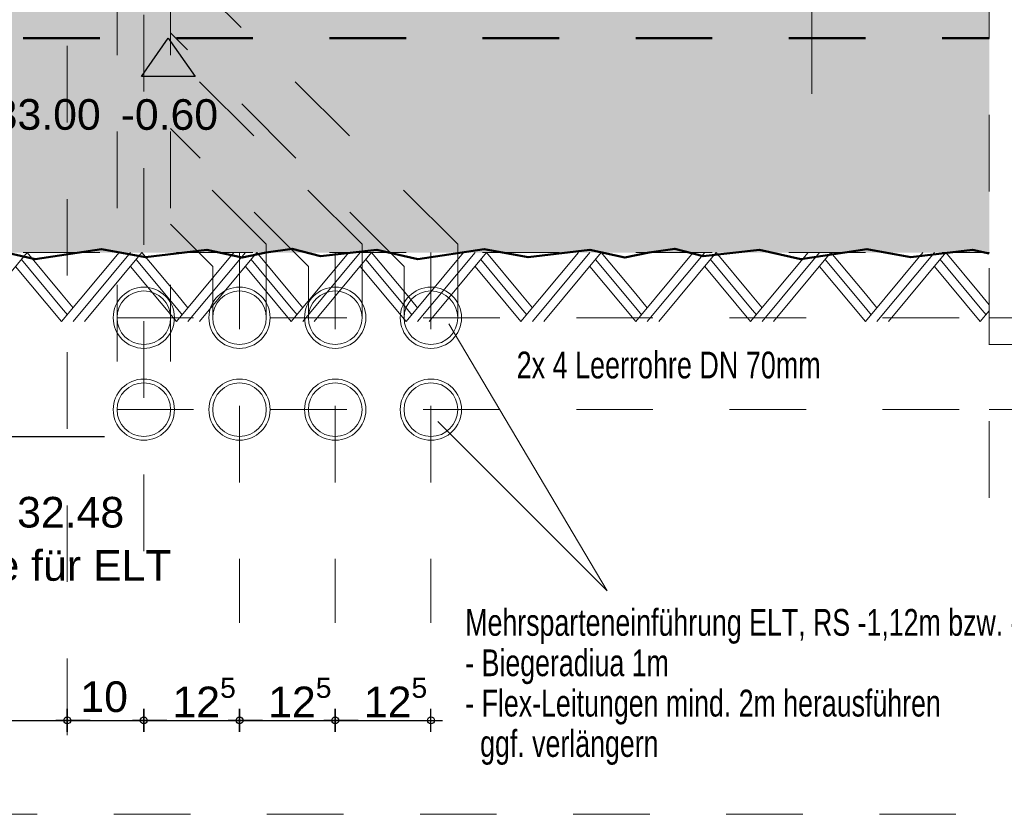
# Model space of a CAD drawing. Header units: metres. Extents: x 1333.9 to 1416.6, y -82.7 to -2.5.
# Tile 121 of 160: x 1408 to 1409.3, y -74.5 to -73.5. Entities that reach past the tile are written whole.
import ezdxf

# ---------------------------------------------------------------- set-up
doc = ezdxf.new("R2010")
doc.units = ezdxf.units.M
doc.header["$PDMODE"] = 65
for name, pattern in [('AUSGEZOGEN', [0]), ('GETRENNT2_S10', [0.225, 0.1, -0.05, 0, -0.025, 0, -0.05]), ('GETRENNT2_S6', [0.12, 0.07, -0.01, 0.01, -0.01, 0.01, -0.01]), ('PUNKT2_S9', [0.0015, 0, -0.0015]), ('STRICHLINIE2_S3', [0.055, 0.04, -0.015]), ('STRICHLINIE_S4', [0.08, 0.06, -0.02]), ('STRICHPUNKT2_S5', [0.5, 0.35, -0.05, 0.05, -0.05]), ('VERDECKT2_S2', [0.15, 0.1, -0.05])]:
    doc.linetypes.add(name, pattern=pattern)
doc.layers.add('XR$11$_43212', color=7, linetype='Continuous')
for name, color, linetype, lineweight in [('XR$11$Achsen', 4, 'AUSGEZOGEN', 13), ('XR$11$Fundament_1', 1, 'AUSGEZOGEN', 50), ('XR$11$Legende', 4, 'AUSGEZOGEN', 13), ('XR$11$Maßlinie 1_50', 7, 'AUSGEZOGEN', 25), ('XR$11$Möblierung', 4, 'AUSGEZOGEN', 13), ('XR$11$Text 1_100', 3, 'AUSGEZOGEN', 18), ('XR$11$Text 1_50', 3, 'AUSGEZOGEN', 18), ('XR$11$Wand', 1, 'AUSGEZOGEN', 50), ('XR$11$Wand Mauerwerk tr', 42, 'AUSGEZOGEN', 18)]:
    doc.layers.add(name, color=color, linetype=linetype, lineweight=lineweight)
doc.styles.add('ARIAL', font='arial.ttf')
doc.dimstyles.new('DIMSTYLE_14', dxfattribs={"dimtxt": 0.04, "dimasz": 0.03, "dimexe": 0, "dimexo": 1e-06, "dimgap": 0.02, "dimtad": 2, "dimdec": 1, "dimlfac": 100, "dimrnd": 0.5, "dimzin": 4, "dimdsep": 46, "dimtxsty": 'ARIAL', "dimblk1": 'ALL_ML_KREIS', "dimblk2": 'ALL_ML_KREIS', "dimsah": 1, "dimcen": 0, "dimse1": 1, "dimse2": 1, "dimclrd": 7, "dimclre": 7, "dimclrt": 7, "dimadec": 0, "dimazin": 0, "dimtfac": 1, "dimtdec": 0, "dimtix": 1, "dimtmove": 2, "dimatfit": 3, "dimfxl": 0, "dimtvp": 1.2, "dimtzin": 0, "dimlwd": 0, "dimlwe": 25, "dimarcsym": 0})
doc.dimstyles.new('DIMSTYLE_15', dxfattribs={"dimtxt": 0.04, "dimasz": 0.03, "dimexe": 0, "dimexo": 1e-06, "dimgap": 0.02, "dimtad": 2, "dimdec": 1, "dimlfac": 100, "dimrnd": 0.5, "dimzin": 4, "dimdsep": 46, "dimtxsty": 'ARIAL', "dimblk1": 'ALL_ML_KREIS', "dimblk2": 'ALL_ML_KREIS', "dimsah": 1, "dimcen": 0, "dimse1": 1, "dimse2": 1, "dimclrd": 7, "dimclre": 7, "dimclrt": 7, "dimadec": 0, "dimazin": 0, "dimtfac": 1, "dimtdec": 0, "dimtix": 1, "dimtmove": 2, "dimatfit": 3, "dimfxl": 0, "dimtzin": 0, "dimlwd": 0, "dimlwe": 25, "dimarcsym": 0})

# ---------------------------------------------------------------- blocks, each defined once
blk = doc.blocks.new('COMPLEX_KOTENVERMASSUNG_10')
at = {"layer": 'XR$11$_43212', "linetype": 'AUSGEZOGEN', "lineweight": 25, "transparency": 33554687}
blk.add_hatch(color=7, dxfattribs=at).paths.add_polyline_path([(1408.2197, -73.5272), (1408.1497, -73.5272), (1408.1847, -73.4772)], flags=16)
at = {"layer": 'XR$11$_43212', "color": 7, "linetype": 'AUSGEZOGEN', "lineweight": 25, "transparency": 33554687}
for p, q in [((1408.1497, -73.5272), (1408.1847, -73.4772)), ((1408.1847, -73.4772), (1408.2197, -73.5272)), ((1408.1847, -73.4772), (1408.1847, -73.4772)), ((1408.1847, -73.4772), (1408.1847, -73.4772)), ((1408.1847, -73.4772), (1408.1847, -73.4772)), ((1408.1847, -73.4772), (1408.1847, -73.4772)), ((1408.2197, -73.5272), (1408.1497, -73.5272))]:
    blk.add_line(p, q, dxfattribs=at)
at = {"layer": 'XR$11$_43212', "color": 7, "linetype": 'AUSGEZOGEN', "lineweight": 25, "transparency": 33554687, "insert": (1408.1224, -73.5974), "char_height": 0.04, "width": 0.147235, "attachment_point": 7, "style": 'ARIAL'}
blk.add_mtext('\\W1.00;-0.60', dxfattribs=at)
blk = doc.blocks.new('ALL_ML_KREIS')
at = {"color": 0, "linetype": 'ByBlock', "lineweight": -2}
for p, q in [((0, -0.5), (0, 0.5)), ((-1, 0), (0.5, 0))]:
    blk.add_line(p, q, dxfattribs=at)
blk.add_circle((0, 0), 0.15, dxfattribs=at)
blk = doc.blocks.new('*D504')
at = {"layer": 'DEFPOINTS', "color": 7, "linetype": 'AUSGEZOGEN', "lineweight": 25, "transparency": 33554687}
for p in [(1408.1471, -73.3572), (1408.6127, -73.7572), (1409.457, -73.7572)]:
    blk.add_point(p, dxfattribs=at)
at = {"layer": 'XR$11$Maßlinie 1_50', "color": 7, "linetype": 'AUSGEZOGEN', "lineweight": -2, "transparency": 33554687}
blk.add_line((1409.457, -73.7572), (1409.457, -73.3572), dxfattribs=at)
at = {"layer": 'XR$11$Maßlinie 1_50', "color": 7, "linetype": 'AUSGEZOGEN', "lineweight": 25, "transparency": 33554687, "xscale": 0.03, "yscale": 0.03, "zscale": 0.03}
for p, rotation in [((1409.457, -73.3572), 90), ((1409.457, -73.7572), 270)]:
    blk.add_blockref('ALL_ML_KREIS', p, dxfattribs=dict(at, rotation=rotation))
at = {"layer": 'XR$11$Maßlinie 1_50', "color": 7, "linetype": 'AUSGEZOGEN', "lineweight": 25, "transparency": 33554687, "insert": (1409.4263, -73.559), "char_height": 0.04, "width": 0.16, "attachment_point": 5, "rotation": 90, "style": 'ARIAL'}
blk.add_mtext('\\A1;{\\A1;{40\\H0.026400;\\S^ ;}}', dxfattribs=at)
blk = doc.blocks.new('*D511')
at = {"layer": 'DEFPOINTS', "color": 7, "linetype": 'AUSGEZOGEN', "lineweight": 25, "transparency": 33554687}
for p in [(1409.2571, -73.8422), (1409.2571, -73.9622), (1409.3539, -73.9622)]:
    blk.add_point(p, dxfattribs=at)
at = {"layer": 'XR$11$Maßlinie 1_50', "color": 7, "linetype": 'AUSGEZOGEN', "lineweight": -2, "transparency": 33554687}
blk.add_line((1409.3539, -73.9622), (1409.3539, -73.8422), dxfattribs=at)
at = {"layer": 'XR$11$Maßlinie 1_50', "color": 7, "linetype": 'AUSGEZOGEN', "lineweight": 25, "transparency": 33554687, "xscale": 0.03, "yscale": 0.03, "zscale": 0.03}
for p, rotation in [((1409.3539, -73.8422), 90), ((1409.3539, -73.9622), 270)]:
    blk.add_blockref('ALL_ML_KREIS', p, dxfattribs=dict(at, rotation=rotation))
at = {"layer": 'XR$11$Maßlinie 1_50', "color": 7, "linetype": 'AUSGEZOGEN', "lineweight": 25, "transparency": 33554687, "insert": (1409.3239, -73.9038), "char_height": 0.04, "width": 0.16, "attachment_point": 5, "rotation": 90, "style": 'ARIAL'}
blk.add_mtext('\\A1;{\\A1;{12\\H0.026400;\\S^ ;}}', dxfattribs=at)
blk = doc.blocks.new('*D512')
at = {"layer": 'DEFPOINTS', "color": 7, "linetype": 'AUSGEZOGEN', "lineweight": 25, "transparency": 33554687}
for p in [(1409.2571, -73.3572), (1409.2571, -73.8422), (1409.3539, -73.8422)]:
    blk.add_point(p, dxfattribs=at)
at = {"layer": 'XR$11$Maßlinie 1_50', "color": 7, "linetype": 'AUSGEZOGEN', "lineweight": -2, "transparency": 33554687}
blk.add_line((1409.3539, -73.8422), (1409.3539, -73.3572), dxfattribs=at)
at = {"layer": 'XR$11$Maßlinie 1_50', "color": 7, "linetype": 'AUSGEZOGEN', "lineweight": 25, "transparency": 33554687, "xscale": 0.03, "yscale": 0.03, "zscale": 0.03}
for p, rotation in [((1409.3539, -73.3572), 90), ((1409.3539, -73.8422), 270)]:
    blk.add_blockref('ALL_ML_KREIS', p, dxfattribs=dict(at, rotation=rotation))
at = {"layer": 'XR$11$Maßlinie 1_50', "color": 7, "linetype": 'AUSGEZOGEN', "lineweight": 25, "transparency": 33554687, "insert": (1409.3232, -73.5834), "char_height": 0.04, "width": 0.16, "attachment_point": 5, "rotation": 90, "style": 'ARIAL'}
blk.add_mtext('\\A1;{\\A1;{48\\H0.026400;\\S5^ ;}}', dxfattribs=at)
blk = doc.blocks.new('*D517')
at = {"layer": 'DEFPOINTS', "color": 7, "linetype": 'AUSGEZOGEN', "lineweight": 25, "transparency": 33554687}
for p in [(1407.8127, -73.0872), (1408.0527, -73.0872), (1407.8127, -74.368)]:
    blk.add_point(p, dxfattribs=at)
at = {"layer": 'XR$11$Maßlinie 1_50', "color": 7, "linetype": 'AUSGEZOGEN', "lineweight": -2, "transparency": 33554687}
blk.add_line((1407.8127, -74.368), (1408.0527, -74.368), dxfattribs=at)
at = {"layer": 'XR$11$Maßlinie 1_50', "color": 7, "linetype": 'AUSGEZOGEN', "lineweight": 25, "transparency": 33554687, "xscale": 0.03, "yscale": 0.03, "zscale": 0.03, "rotation": 180}
blk.add_blockref('ALL_ML_KREIS', (1407.8127, -74.368), dxfattribs=at)
at = {"layer": 'XR$11$Maßlinie 1_50', "color": 7, "linetype": 'AUSGEZOGEN', "lineweight": 25, "transparency": 33554687, "xscale": 0.03, "yscale": 0.03, "zscale": 0.03}
blk.add_blockref('ALL_ML_KREIS', (1408.0527, -74.368), dxfattribs=at)
at = {"layer": 'XR$11$Maßlinie 1_50', "color": 7, "linetype": 'AUSGEZOGEN', "lineweight": 25, "transparency": 33554687, "insert": (1407.931, -74.338), "char_height": 0.04, "width": 0.16, "attachment_point": 5, "style": 'ARIAL'}
blk.add_mtext('\\A1;{\\A1;{24\\H0.026400;\\S^ ;}}', dxfattribs=at)
blk = doc.blocks.new('*D518')
at = {"layer": 'DEFPOINTS', "color": 7, "linetype": 'AUSGEZOGEN', "lineweight": 25, "transparency": 33554687}
for p in [(1408.0527, -73.0872), (1408.1527, -73.0773), (1408.0527, -74.368)]:
    blk.add_point(p, dxfattribs=at)
at = {"layer": 'XR$11$Maßlinie 1_50', "color": 7, "linetype": 'AUSGEZOGEN', "lineweight": -2, "transparency": 33554687}
blk.add_line((1408.0527, -74.368), (1408.1527, -74.368), dxfattribs=at)
at = {"layer": 'XR$11$Maßlinie 1_50', "color": 7, "linetype": 'AUSGEZOGEN', "lineweight": 25, "transparency": 33554687, "xscale": 0.03, "yscale": 0.03, "zscale": 0.03, "rotation": 180}
blk.add_blockref('ALL_ML_KREIS', (1408.0527, -74.368), dxfattribs=at)
at = {"layer": 'XR$11$Maßlinie 1_50', "color": 7, "linetype": 'AUSGEZOGEN', "lineweight": 25, "transparency": 33554687, "xscale": 0.03, "yscale": 0.03, "zscale": 0.03}
blk.add_blockref('ALL_ML_KREIS', (1408.1527, -74.368), dxfattribs=at)
at = {"layer": 'XR$11$Maßlinie 1_50', "color": 7, "linetype": 'AUSGEZOGEN', "lineweight": 25, "transparency": 33554687, "insert": (1408.1009, -74.3373), "char_height": 0.04, "width": 0.16, "attachment_point": 5, "style": 'ARIAL'}
blk.add_mtext('\\A1;{\\A1;{10\\H0.026400;\\S^ ;}}', dxfattribs=at)
blk = doc.blocks.new('*D519')
at = {"layer": 'DEFPOINTS', "color": 7, "linetype": 'AUSGEZOGEN', "lineweight": 25, "transparency": 33554687}
for p in [(1408.1527, -73.0773), (1408.2777, -74.1879), (1408.1527, -74.368)]:
    blk.add_point(p, dxfattribs=at)
at = {"layer": 'XR$11$Maßlinie 1_50', "color": 7, "linetype": 'AUSGEZOGEN', "lineweight": -2, "transparency": 33554687}
blk.add_line((1408.1527, -74.368), (1408.2777, -74.368), dxfattribs=at)
at = {"layer": 'XR$11$Maßlinie 1_50', "color": 7, "linetype": 'AUSGEZOGEN', "lineweight": 25, "transparency": 33554687, "xscale": 0.03, "yscale": 0.03, "zscale": 0.03, "rotation": 180}
blk.add_blockref('ALL_ML_KREIS', (1408.1527, -74.368), dxfattribs=at)
at = {"layer": 'XR$11$Maßlinie 1_50', "color": 7, "linetype": 'AUSGEZOGEN', "lineweight": 25, "transparency": 33554687, "xscale": 0.03, "yscale": 0.03, "zscale": 0.03}
blk.add_blockref('ALL_ML_KREIS', (1408.2777, -74.368), dxfattribs=at)
at = {"layer": 'XR$11$Maßlinie 1_50', "color": 7, "linetype": 'AUSGEZOGEN', "lineweight": 25, "transparency": 33554687, "insert": (1408.2315, -74.338), "char_height": 0.04, "width": 0.16, "attachment_point": 5, "style": 'ARIAL'}
blk.add_mtext('\\A1;{\\A1;{12\\H0.026400;\\S5^ ;}}', dxfattribs=at)
blk = doc.blocks.new('*D520')
at = {"layer": 'DEFPOINTS', "color": 7, "linetype": 'AUSGEZOGEN', "lineweight": 25, "transparency": 33554687}
for p in [(1408.2777, -74.1879), (1408.4027, -74.1902), (1408.2777, -74.368)]:
    blk.add_point(p, dxfattribs=at)
at = {"layer": 'XR$11$Maßlinie 1_50', "color": 7, "linetype": 'AUSGEZOGEN', "lineweight": -2, "transparency": 33554687}
blk.add_line((1408.2777, -74.368), (1408.4027, -74.368), dxfattribs=at)
at = {"layer": 'XR$11$Maßlinie 1_50', "color": 7, "linetype": 'AUSGEZOGEN', "lineweight": 25, "transparency": 33554687, "xscale": 0.03, "yscale": 0.03, "zscale": 0.03, "rotation": 180}
blk.add_blockref('ALL_ML_KREIS', (1408.2777, -74.368), dxfattribs=at)
at = {"layer": 'XR$11$Maßlinie 1_50', "color": 7, "linetype": 'AUSGEZOGEN', "lineweight": 25, "transparency": 33554687, "xscale": 0.03, "yscale": 0.03, "zscale": 0.03}
blk.add_blockref('ALL_ML_KREIS', (1408.4027, -74.368), dxfattribs=at)
at = {"layer": 'XR$11$Maßlinie 1_50', "color": 7, "linetype": 'AUSGEZOGEN', "lineweight": 25, "transparency": 33554687, "insert": (1408.3565, -74.338), "char_height": 0.04, "width": 0.16, "attachment_point": 5, "style": 'ARIAL'}
blk.add_mtext('\\A1;{\\A1;{12\\H0.026400;\\S5^ ;}}', dxfattribs=at)
blk = doc.blocks.new('*D521')
at = {"layer": 'DEFPOINTS', "color": 7, "linetype": 'AUSGEZOGEN', "lineweight": 25, "transparency": 33554687}
for p in [(1408.4027, -74.1902), (1408.5277, -74.1925), (1408.4027, -74.368)]:
    blk.add_point(p, dxfattribs=at)
at = {"layer": 'XR$11$Maßlinie 1_50', "color": 7, "linetype": 'AUSGEZOGEN', "lineweight": -2, "transparency": 33554687}
blk.add_line((1408.4027, -74.368), (1408.5277, -74.368), dxfattribs=at)
at = {"layer": 'XR$11$Maßlinie 1_50', "color": 7, "linetype": 'AUSGEZOGEN', "lineweight": 25, "transparency": 33554687, "xscale": 0.03, "yscale": 0.03, "zscale": 0.03, "rotation": 180}
blk.add_blockref('ALL_ML_KREIS', (1408.4027, -74.368), dxfattribs=at)
at = {"layer": 'XR$11$Maßlinie 1_50', "color": 7, "linetype": 'AUSGEZOGEN', "lineweight": 25, "transparency": 33554687, "xscale": 0.03, "yscale": 0.03, "zscale": 0.03}
blk.add_blockref('ALL_ML_KREIS', (1408.5277, -74.368), dxfattribs=at)
at = {"layer": 'XR$11$Maßlinie 1_50', "color": 7, "linetype": 'AUSGEZOGEN', "lineweight": 25, "transparency": 33554687, "insert": (1408.4815, -74.338), "char_height": 0.04, "width": 0.16, "attachment_point": 5, "style": 'ARIAL'}
blk.add_mtext('\\A1;{\\A1;{12\\H0.026400;\\S5^ ;}}', dxfattribs=at)
blk = doc.blocks.new('MUSTERELEMENT_37')
at = {"layer": 'XR$11$Wand', "color": 52, "linetype": 'AUSGEZOGEN', "lineweight": 13, "transparency": 33554687}
for p, q in [((1407.9253, -73.8472), (1408.0003, -73.7572)), ((1408.0003, -73.7572), (1408.0453, -73.8112)), ((1408.0453, -73.8472), (1408.1203, -73.7572)), ((1408.0603, -73.8472), (1408.1353, -73.7572)), ((1408.0753, -73.8472), (1408.1503, -73.7572)), ((1408.1503, -73.7572), (1408.1953, -73.8112)), ((1408.1953, -73.8472), (1408.2703, -73.7572)), ((1408.2103, -73.8472), (1408.2853, -73.7572)), ((1408.2253, -73.8472), (1408.3003, -73.7572)), ((1408.3003, -73.7572), (1408.3453, -73.8112)), ((1408.3453, -73.8472), (1408.4203, -73.7572)), ((1408.3603, -73.8472), (1408.4353, -73.7572)), ((1408.3753, -73.8472), (1408.4503, -73.7572)), ((1408.4503, -73.7572), (1408.4953, -73.8112)), ((1408.4953, -73.8472), (1408.5703, -73.7572)), ((1408.5103, -73.8472), (1408.5853, -73.7572)), ((1408.5253, -73.8472), (1408.6003, -73.7572)), ((1408.6003, -73.7572), (1408.6453, -73.8112)), ((1408.6453, -73.8472), (1408.7203, -73.7572)), ((1408.6603, -73.8472), (1408.7353, -73.7572)), ((1408.6753, -73.8472), (1408.7503, -73.7572)), ((1408.7503, -73.7572), (1408.7953, -73.8112)), ((1408.7953, -73.8472), (1408.8703, -73.7572)), ((1408.8103, -73.8472), (1408.8853, -73.7572)), ((1408.8253, -73.8472), (1408.9003, -73.7572)), ((1408.9003, -73.7572), (1408.9453, -73.8112)), ((1408.9453, -73.8472), (1409.0203, -73.7572)), ((1408.9603, -73.8472), (1409.0353, -73.7572)), ((1408.9753, -73.8472), (1409.0503, -73.7572)), ((1409.0503, -73.7572), (1409.0953, -73.8112)), ((1409.0953, -73.8472), (1409.1703, -73.7572)), ((1409.1103, -73.8472), (1409.1853, -73.7572)), ((1409.1253, -73.8472), (1409.2003, -73.7572)), ((1409.2003, -73.7572), (1409.2453, -73.8112)), ((1407.9928, -73.7662), (1408.0453, -73.8292)), ((1408.1428, -73.7662), (1408.1953, -73.8292)), ((1408.2928, -73.7662), (1408.3453, -73.8292)), ((1408.4428, -73.7662), (1408.4953, -73.8292)), ((1408.5928, -73.7662), (1408.6453, -73.8292)), ((1408.7428, -73.7662), (1408.7953, -73.8292)), ((1408.8928, -73.7662), (1408.9453, -73.8292)), ((1409.0428, -73.7662), (1409.0953, -73.8292)), ((1409.1928, -73.7662), (1409.2453, -73.8292)), ((1407.9853, -73.7752), (1408.0453, -73.8472)), ((1408.1353, -73.7752), (1408.1953, -73.8472)), ((1408.2853, -73.7752), (1408.3453, -73.8472)), ((1408.4353, -73.7752), (1408.4953, -73.8472)), ((1408.5853, -73.7752), (1408.6453, -73.8472)), ((1408.7353, -73.7752), (1408.7953, -73.8472)), ((1408.8853, -73.7752), (1408.9453, -73.8472)), ((1409.0353, -73.7752), (1409.0953, -73.8472)), ((1409.1853, -73.7752), (1409.2453, -73.8472)), ((1408.0453, -73.8112), (1408.0603, -73.8292)), ((1408.1953, -73.8112), (1408.2103, -73.8292)), ((1408.3453, -73.8112), (1408.3603, -73.8292)), ((1408.4953, -73.8112), (1408.5103, -73.8292)), ((1408.6453, -73.8112), (1408.6603, -73.8292)), ((1408.7953, -73.8112), (1408.8103, -73.8292)), ((1408.9453, -73.8112), (1408.9603, -73.8292)), ((1409.0953, -73.8112), (1409.1103, -73.8292)), ((1409.2453, -73.8112), (1409.2571, -73.8253)), ((1408.0453, -73.8292), (1408.0528, -73.8382)), ((1408.1953, -73.8292), (1408.2028, -73.8382)), ((1408.3453, -73.8292), (1408.3528, -73.8382)), ((1408.4953, -73.8292), (1408.5028, -73.8382)), ((1408.6453, -73.8292), (1408.6528, -73.8382)), ((1408.7953, -73.8292), (1408.8028, -73.8382)), ((1408.9453, -73.8292), (1408.9528, -73.8382)), ((1409.0953, -73.8292), (1409.1028, -73.8382)), ((1409.2453, -73.8292), (1409.2528, -73.8382)), ((1409.2453, -73.8472), (1409.2571, -73.8331))]:
    blk.add_line(p, q, dxfattribs=at)

msp = doc.modelspace()

# ---------------------------------------------------------------- hatches: boundary and pattern name
at = {"layer": 'XR$11$Möblierung', "linetype": 'AUSGEZOGEN', "lineweight": 13, "transparency": 33554687}
for points in [[(1406.9953, -73.3572), (1406.9953, -73.4772), (1409.2571, -73.4772), (1409.2571, -73.3572)], [(1406.9953, -73.4772), (1406.9953, -73.7572), (1409.2571, -73.7572), (1409.2571, -73.4772)]]:
    msp.add_hatch(color=254, dxfattribs=at).paths.add_polyline_path(points)

# ---------------------------------------------------------------- linework, layer by layer
at = {"layer": 'XR$11$Achsen', "color": 6, "linetype": 'STRICHLINIE2_S3', "lineweight": 13, "transparency": 33554687}
for p, q in [((1408.1177, -72.7992), (1408.1177, -73.9622)), ((1408.1877, -72.7992), (1408.1877, -73.9622)), ((1408.5627, -73.7462), (1408.1877, -73.3712)), ((1408.4927, -73.7752), (1408.1877, -73.4702)), ((1408.4377, -73.7462), (1408.1877, -73.4962)), ((1408.3677, -73.7752), (1408.1877, -73.5952)), ((1408.3127, -73.7462), (1408.1877, -73.6212)), ((1408.2427, -73.7752), (1408.1877, -73.7202)), ((1408.3127, -73.8422), (1408.3127, -73.7462)), ((1408.4377, -73.8422), (1408.4377, -73.7462)), ((1408.5627, -73.8422), (1408.5627, -73.7462)), ((1408.2427, -73.7752), (1408.2427, -73.8422)), ((1408.3677, -73.7752), (1408.3677, -73.8422)), ((1408.4927, -73.7752), (1408.4927, -73.8422))]:
    msp.add_line(p, q, dxfattribs=at)
at = {"layer": 'XR$11$Fundament_1', "color": 52, "linetype": 'PUNKT2_S9', "lineweight": 13, "transparency": 33554687}
for p, q in [((1408.0527, -73.0872), (1408.0527, -74.4322)), ((1409.2571, -73.8772), (1409.5431, -73.8772))]:
    msp.add_line(p, q, dxfattribs=at)
at = {"layer": 'XR$11$Fundament_1', "color": 4, "linetype": 'AUSGEZOGEN', "lineweight": 13, "transparency": 33554687}
msp.add_line((1408.758, -74.199), (1408.5367, -73.9777), dxfattribs=at)
for centre, radius in [((1408.1527, -73.8422), 0.04), ((1408.1527, -73.8422), 0.035), ((1408.2777, -73.8422), 0.04), ((1408.2777, -73.8422), 0.035), ((1408.4027, -73.8422), 0.04), ((1408.4027, -73.8422), 0.035), ((1408.5277, -73.8422), 0.04), ((1408.5277, -73.8422), 0.035), ((1408.1527, -73.9622), 0.04), ((1408.2777, -73.9622), 0.04), ((1408.4027, -73.9622), 0.04), ((1408.5277, -73.9622), 0.04), ((1408.1527, -73.9622), 0.035), ((1408.2777, -73.9622), 0.035), ((1408.4027, -73.9622), 0.035), ((1408.5277, -73.9622), 0.035)]:
    msp.add_circle(centre, radius, dxfattribs=at)
at = {"layer": 'XR$11$Legende', "color": 4, "linetype": 'STRICHLINIE2_S3', "lineweight": 13, "transparency": 33554687}
msp.add_line((1406.9953, -73.7572), (1409.2571, -73.7572), dxfattribs=at)
at = {"layer": 'XR$11$Legende', "color": 4, "linetype": 'GETRENNT2_S10', "lineweight": 13, "transparency": 33554687}
for p, q in [((1408.1177, -73.8422), (1409.2571, -73.8422)), ((1408.1177, -73.9622), (1409.2571, -73.9622))]:
    msp.add_line(p, q, dxfattribs=at)
at = {"layer": 'XR$11$Möblierung', "color": 4, "linetype": 'GETRENNT2_S6', "lineweight": 18, "transparency": 33554687}
for p, q in [((1408.1527, -71.8468), (1408.1527, -74.2406)), ((1408.2777, -73.7572), (1408.2777, -74.2406)), ((1408.4027, -73.7572), (1408.4027, -74.2406)), ((1408.5277, -73.7572), (1408.5277, -74.2406))]:
    msp.add_line(p, q, dxfattribs=at)
at = {"layer": 'XR$11$Text 1_100', "color": 3, "linetype": 'AUSGEZOGEN', "lineweight": 18, "transparency": 33554687}
msp.add_line((1409.0252, -72.1554), (1409.0252, -73.55), dxfattribs=at)
at = {"layer": 'XR$11$Text 1_100', "color": 4, "linetype": 'AUSGEZOGEN', "lineweight": 13, "transparency": 33554687}
msp.add_line((1408.758, -74.199), (1408.5509, -73.8501), dxfattribs=at)
at = {"layer": 'XR$11$Text 1_50', "color": 4, "linetype": 'STRICHPUNKT2_S5', "lineweight": 13, "transparency": 33554687}
for p, q in [((1409.2571, -73.8422), (1409.3839, -73.8422)), ((1409.2571, -73.9622), (1409.3839, -73.9622))]:
    msp.add_line(p, q, dxfattribs=at)
at = {"layer": 'XR$11$Text 1_50', "color": 3, "linetype": 'AUSGEZOGEN', "lineweight": 25, "transparency": 33554687}
msp.add_line((1407.74, -73.9972), (1408.1014, -73.9972), dxfattribs=at)
at = {"layer": 'XR$11$Wand', "color": 1, "linetype": 'VERDECKT2_S2', "lineweight": 13, "transparency": 33554687}
msp.add_line((1409.2571, -72.7774), (1409.2571, -74.1206), dxfattribs=at)
at = {"layer": 'XR$11$Wand', "color": 1, "linetype": 'STRICHLINIE_S4', "lineweight": 50, "transparency": 33554687}
msp.add_line((1406.9953, -73.4772), (1409.2571, -73.4772), dxfattribs=at)
at = {"layer": 'XR$11$Wand', "color": 1, "linetype": 'AUSGEZOGEN', "lineweight": 50, "transparency": 33554687}
for points in [[(1408.3127, -73.7572), (1408.2812, -73.7636), (1408.2352, -73.7537), (1408.1547, -73.7631), (1408.0973, -73.7527), (1408.0108, -73.7655), (1407.957, -73.7537), (1407.8833, -73.7616), (1407.8463, -73.7522), (1407.8127, -73.7572)], [(1408.8127, -73.7572), (1408.7812, -73.7636), (1408.7352, -73.7537), (1408.6547, -73.7631), (1408.5973, -73.7527), (1408.5108, -73.7655), (1408.457, -73.7537), (1408.3833, -73.7616), (1408.3463, -73.7522), (1408.3127, -73.7572)], [(1409.2571, -73.7584), (1409.2352, -73.7537), (1409.1547, -73.7631), (1409.0973, -73.7527), (1409.0108, -73.7655), (1408.957, -73.7537), (1408.8833, -73.7616), (1408.8463, -73.7522), (1408.8127, -73.7572)]]:
    msp.add_lwpolyline(points, dxfattribs=at)
at = {"layer": 'XR$11$Wand Mauerwerk tr', "color": 7, "linetype": 'STRICHLINIE_S4', "lineweight": 18, "transparency": 33554687}
msp.add_lwpolyline([(1412.6654, -71.4023), (1406.9135, -71.4023), (1406.9135, -74.4906), (1412.6654, -74.4906), (1412.6654, -71.4023)], close=True, dxfattribs=at)

# ---------------------------------------------------------------- block references
at = {"layer": 'XR$11$_43212', "color": 7, "linetype": 'AUSGEZOGEN', "lineweight": 25, "transparency": 33554687}
msp.add_blockref('COMPLEX_KOTENVERMASSUNG_10', (0, 0), dxfattribs=at)
at = {"layer": 'XR$11$Wand', "color": 52, "linetype": 'AUSGEZOGEN', "lineweight": 13, "transparency": 33554687}
msp.add_blockref('MUSTERELEMENT_37', (0, 0), dxfattribs=at)

# ---------------------------------------------------------------- texts
at = {"layer": 'XR$11$Text 1_100', "color": 3, "linetype": 'AUSGEZOGEN', "lineweight": 25, "transparency": 33554687, "char_height": 0.04, "attachment_point": 7, "style": 'ARIAL'}
for s, insert, width in [('\\W1.00;= + 33.00', (1407.8603, -73.5973), 0.256679), ('\\W1.00;= + 32.48', (1407.8909, -74.1167), 0.256679), ('\\W1.00;Rohrsohle für ELT', (1407.7354, -74.1862), 0.475408)]:
    msp.add_mtext(s, dxfattribs=dict(at, insert=insert, width=width))
at = {"layer": 'XR$11$Text 1_100', "color": 3, "linetype": 'AUSGEZOGEN', "lineweight": 18, "transparency": 33554687, "insert": (1408.6397, -73.9219), "char_height": 0.035, "width": 0.40839, "attachment_point": 7, "style": 'ARIAL'}
msp.add_mtext('\\W0.72;2x 4 Leerrohre DN 70mm', dxfattribs=at)
at = {"layer": 'XR$11$Text 1_100', "color": 3, "linetype": 'AUSGEZOGEN', "lineweight": 18, "transparency": 33554687, "insert": (1408.5726, -74.2225), "char_height": 0.035, "width": 0.836631, "attachment_point": 1, "line_spacing_factor": 0.903614, "style": 'ARIAL'}
msp.add_mtext('\\A1;{\\fArial|i0|b0;\\H0.035000;\\W0.714286;\\C3;Mehrsparteneinführung ELT, RS -1,12m bzw. -1,00m}\\P{\\fArial|i0|b0;\\H0.035000;\\W0.714286;\\C3;- Biegeradiua 1m}\\P{\\fArial|i0|b0;\\H0.035000;\\W0.714286;\\C3;- Flex-Leitungen mind. 2m herausführen}\\P{\\fArial|i0|b0;\\H0.035000;\\W0.714286;\\C3;  ggf. verlängern}\\P', dxfattribs=at)

# ---------------------------------------------------------------- dimensions: what is measured, and where the dimension line sits
at = {"layer": 'XR$11$Maßlinie 1_50', "color": 7, "linetype": 'AUSGEZOGEN', "lineweight": 25, "transparency": 33554687}
for base, p1, p2, dimstyle, picture, middle in [((1408.0527, -74.368), (1407.8127, -73.0872), (1408.0527, -73.0872), 'DIMSTYLE_15', '*D517', (1407.931, -74.338)), ((1408.1527, -74.368), (1408.0527, -73.0872), (1408.1527, -73.0773), 'DIMSTYLE_14', '*D518', (1408.1009, -74.3373)), ((1408.2777, -74.368), (1408.1527, -73.0773), (1408.2777, -74.1879), 'DIMSTYLE_14', '*D519', (1408.2315, -74.338)), ((1408.4027, -74.368), (1408.2777, -74.1879), (1408.4027, -74.1902), 'DIMSTYLE_14', '*D520', (1408.3565, -74.338)), ((1408.5277, -74.368), (1408.4027, -74.1902), (1408.5277, -74.1925), 'DIMSTYLE_14', '*D521', (1408.4815, -74.338))]:
    dim = msp.add_linear_dim(base=base, p1=p1, p2=p2, dimstyle=dimstyle, override={"dimpost": '<>', "dimclrd": 7, "dimclre": 7, "dimclrt": 7, "dimlwd": 0, "dimlwe": 25}, dxfattribs=at)
    dim.commit()
    dim.dimension.update_dxf_attribs({"geometry": picture, "text_midpoint": middle, "dimtype": 160})
for base, p1, p2, dimstyle, picture, middle in [((1409.457, -73.3572), (1408.6127, -73.7572), (1408.1471, -73.3572), 'DIMSTYLE_15', '*D504', (1409.4263, -73.559)), ((1409.3539, -73.3572), (1409.2571, -73.8422), (1409.2571, -73.3572), 'DIMSTYLE_15', '*D512', (1409.3232, -73.5834)), ((1409.3539, -73.8422), (1409.2571, -73.9622), (1409.2571, -73.8422), 'DIMSTYLE_14', '*D511', (1409.3239, -73.9038))]:
    dim = msp.add_linear_dim(base=base, p1=p1, p2=p2, angle=90, dimstyle=dimstyle, override={"dimpost": '<>', "dimclrd": 7, "dimclre": 7, "dimclrt": 7, "dimlwd": 0, "dimlwe": 25}, dxfattribs=at)
    dim.commit()
    dim.dimension.update_dxf_attribs({"geometry": picture, "text_midpoint": middle, "dimtype": 160})

doc.saveas('drawing.dxf')
